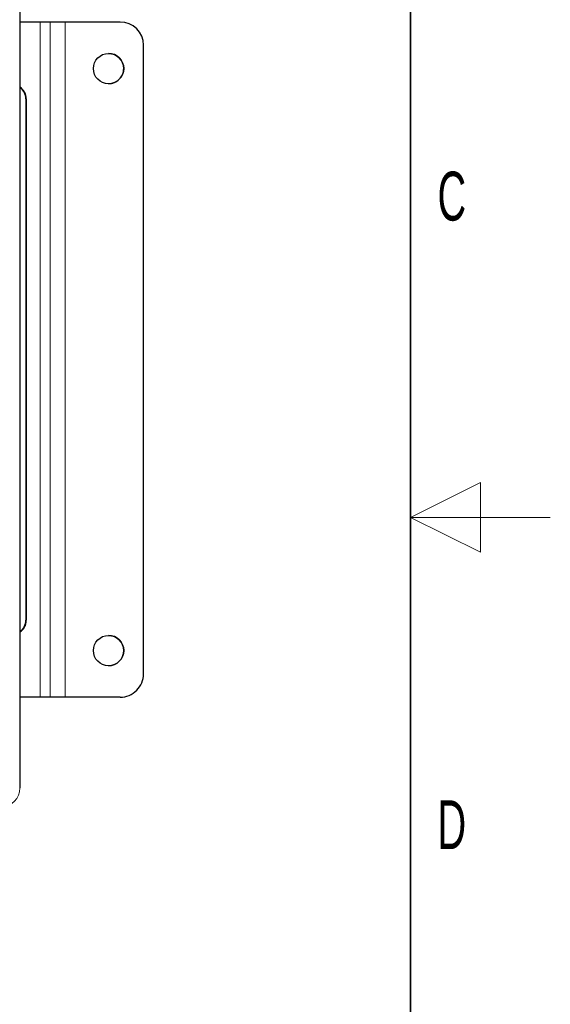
# Model space of a CAD drawing. Header units: millimetres. Extents: x 5 to 418, y 2 to 292.
# Tile 50 of 53: x 380 to 418, y 112 to 183. Entities that reach past the tile are written whole.
import ezdxf

# ---------------------------------------------------------------- set-up
doc = ezdxf.new("R2010")
doc.units = ezdxf.units.MM
doc.layers.add('SLD-0', color=7, linetype='Continuous')
doc.styles.add('SLDTEXTSTYLE0', font='TXT', dxfattribs={"width": 0.605})

msp = doc.modelspace()

# ---------------------------------------------------------------- linework, layer by layer
at = {"color": 7, "linetype": 'Continuous', "lineweight": 25}
for p, q in [((380.0734, 238.5492), (380.0734, 127.8825)), ((381.5214, 182.7159), (380.0734, 182.7159)), ((382.2401, 182.7159), (381.5214, 182.7159)), ((382.2402, 182.7159), (382.2401, 182.7159)), ((383.3069, 182.7159), (382.2402, 182.7159)), ((387.2402, 182.7159), (383.3069, 182.7159)), ((388.9069, 136.0493), (388.9069, 181.0493)), ((380.4933, 177.2159), (380.4933, 139.8826)), ((380.5245, 177.2159), (380.5245, 139.8826)), ((381.5214, 134.3826), (380.0734, 134.3826)), ((382.2401, 134.3826), (381.5214, 134.3826)), ((382.2402, 134.3826), (382.2401, 134.3826)), ((383.3069, 134.3826), (382.2402, 134.3826)), ((387.2402, 134.3826), (383.3069, 134.3826))]:
    msp.add_line(p, q, dxfattribs=at)
at = {"color": 7, "linetype": 'Continuous', "lineweight": 18}
for p, q in [((380.0734, 127.8825), (380.0734, 238.5492)), ((381.5214, 134.3826), (381.5214, 182.7159)), ((382.2401, 134.3826), (382.2401, 182.7159)), ((382.2402, 134.3826), (382.2402, 182.7159)), ((383.3069, 134.3826), (383.3069, 182.7159)), ((380.5245, 177.2159), (380.4933, 177.2159)), ((380.4933, 139.8826), (380.5245, 139.8826)), ((380.0327, 127.8825), (380.0734, 127.8825)), ((380.0734, 127.8825), (380.0734, 127.8825))]:
    msp.add_line(p, q, dxfattribs=at)
at = {"color": 7, "linetype": 'Continuous', "lineweight": 25}
for centre in [(386.4069, 179.3826), (386.4069, 137.7159)]:
    msp.add_circle(centre, 1.0833, dxfattribs=at)
for centre, radius, start, end in [((387.2402, 181.0493), 1.6667, 0.012084, 90), ((386.4069, 179.3826), 1.0833, 0.012084, 90), ((386.4069, 179.3826), 1.0833, 270, 0.012084), ((379.524, 177.2165), 1.0005, 359.963881, 56.690766), ((379.4925, 177.2164), 1.0008, 359.970821, 54.517981), ((379.4924, 139.8822), 1.0009, 305.481029, 0.02488), ((379.524, 139.882), 1.0005, 303.305618, 0.036122), ((386.4069, 137.7159), 1.0833, 270, 90), ((387.2402, 136.0493), 1.6667, 270, 0.012084)]:
    msp.add_arc(centre, radius, start, end, dxfattribs=at)
at = {"color": 7, "linetype": 'Continuous', "lineweight": 18}
msp.add_arc((378.7401, 127.8825), 1.3333, 270, 0, dxfattribs=at)
at = {"layer": 'SLD-0', "lineweight": 35}
msp.add_line((408, 12), (408, 282.5), dxfattribs=at)
at = {"layer": 'SLD-0', "lineweight": 18}
for p, q in [((413, 149.75), (408, 147.25)), ((413, 144.75), (413, 149.75)), ((418, 147.25), (408, 147.25)), ((408, 147.25), (413, 144.75))]:
    msp.add_line(p, q, dxfattribs=at)

# ---------------------------------------------------------------- texts
at = {"layer": 'SLD-0', "char_height": 3.5, "attachment_point": 2, "style": 'SLDTEXTSTYLE0'}
for s, insert in [('C', (410.9597, 172.0011)), ('D', (410.9597, 127.0011))]:
    msp.add_mtext(s, dxfattribs=dict(at, insert=insert))

doc.saveas('drawing.dxf')
